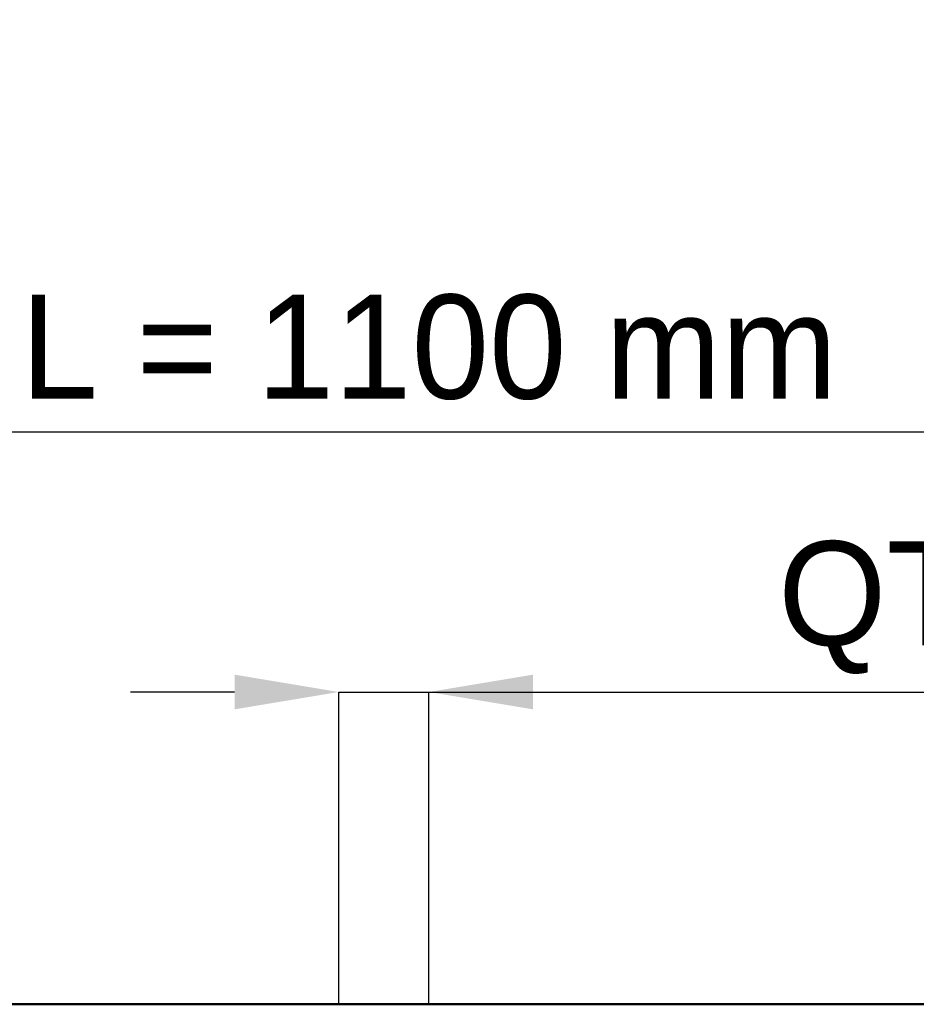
# Model space of a CAD drawing. Header units: millimetres. Extents: x -930 to 585, y -500 to 916.
# Tile 22 of 25: x -173 to 206, y 500 to 916. Entities that reach past the tile are written whole.
import ezdxf

# ---------------------------------------------------------------- set-up
doc = ezdxf.new("R2010")
doc.units = ezdxf.units.MM
doc.layers.add('AM_0', color=7, linetype='Continuous', lineweight=50)
doc.layers.add('AM_5', color=3, linetype='Continuous', lineweight=25)
doc.dimstyles.new('ISO-25', dxfattribs={"dimtxt": 2.5, "dimasz": 2.5, "dimexe": 1.25, "dimexo": 0.625, "dimtad": 1, "dimtxsty": 'Standard', "dimcen": 2.5, "dimadec": 0, "dimazin": 0, "dimtfac": 1, "dimtmove": 0, "dimatfit": 3, "dimfxl": 1, "dimarcsym": 0})

# ---------------------------------------------------------------- blocks, each defined once
blk = doc.blocks.new('32_5ocy1wuwszgg0y65084b8hb2u________0_in_LSSP23034382111100100035010_4')
at = {"layer": 'AM_0'}
blk.add_line((-550, 500), (550, 500), dxfattribs=at)
blk = doc.blocks.new('*D64')
at = {"layer": 'AM_5', "color": 0, "lineweight": -2}
for p, q in [((-82.1, 632), (-126.1, 632)), ((-38.1, 500), (-38.1, 632)), ((-38.1, 632), (0, 632)), ((0, 500), (0, 632)), ((0, 632), (584.74, 632)), ((44, 632), (88, 632))]:
    blk.add_line(p, q, dxfattribs=at)
at = {"layer": 'AM_5', "color": 0}
for points in [[(-82.1, 624.67), (-82.1, 639.33), (-38.1, 632)], [(44, 639.33), (44, 624.67), (0, 632)]]:
    blk.add_solid(points, dxfattribs=at)
at = {"layer": 'Defpoints', "color": 0}
for p in [(0, 632), (-38.1, 500), (0, 500)]:
    blk.add_point(p, dxfattribs=at)
at = {"layer": 'AM_5', "color": 0, "insert": (336.37, 667.66), "char_height": 44, "attachment_point": 5}
blk.add_mtext('QT = 38.1 mm', dxfattribs=at)
blk = doc.blocks.new('*D65')
at = {"layer": 'AM_5', "color": 0, "lineweight": -2}
for p, q in [((-550, 500), (-550, 742)), ((-506, 742), (506, 742)), ((550, 500), (550, 742))]:
    blk.add_line(p, q, dxfattribs=at)
at = {"layer": 'AM_5', "color": 0}
for points in [[(-506, 749.33), (-506, 734.67), (-550, 742)], [(506, 734.67), (506, 749.33), (550, 742)]]:
    blk.add_solid(points, dxfattribs=at)
at = {"layer": 'Defpoints', "color": 0}
for p in [(550, 742), (-550, 500), (550, 500)]:
    blk.add_point(p, dxfattribs=at)
at = {"layer": 'AM_5', "color": 0, "insert": (0, 777.66), "char_height": 44, "attachment_point": 5}
blk.add_mtext('L = 1100 mm', dxfattribs=at)

msp = doc.modelspace()

# ---------------------------------------------------------------- block references
msp.add_blockref('32_5ocy1wuwszgg0y65084b8hb2u________0_in_LSSP23034382111100100035010_4', (0, 0))

# ---------------------------------------------------------------- dimensions: what is measured, and where the dimension line sits
at = {"layer": 'AM_5'}
for base, p1, p2, text, picture, middle in [((550, 742), (-550, 500), (550, 500), 'L = 1100 mm', '*D65', (0, 742)), ((0, 632), (-38.1, 500), (0, 500), 'QT = 38.1 mm', '*D64', (336.369, 632))]:
    dim = msp.add_linear_dim(base=base, p1=p1, p2=p2, text=text, dimstyle='ISO-25', override={"dimtxt": 44, "dimasz": 44, "dimexe": 0, "dimexo": 0, "dimgap": 13.2}, dxfattribs=at)
    dim.commit()
    dim.dimension.update_dxf_attribs({"geometry": picture, "text_midpoint": middle, "dimtype": 160})

doc.saveas('drawing.dxf')
